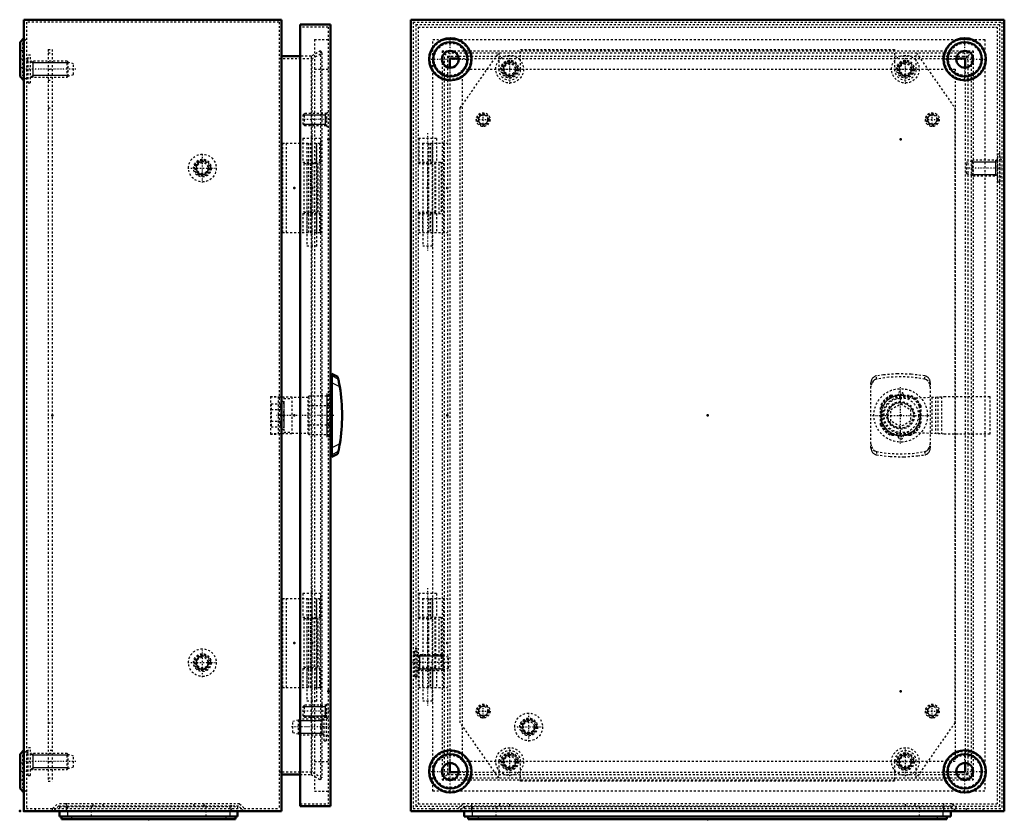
# Model space of a CAD drawing. Header units: millimetres. Extents: x 0 to 1077, y 0 to 862.
# Tile 4 of 4: x 579 to 1077, y 197 to 602. Entities that reach past the tile are written whole.
import ezdxf

# ---------------------------------------------------------------- set-up
doc = ezdxf.new("R2010")
doc.units = ezdxf.units.MM
doc.linetypes.add('Center', pattern=[1.5, 0.45, -0.5, 0.05, -0.5])
doc.linetypes.add('Dashed', pattern=[2, 1, -1])
for name, color, linetype, lineweight in [('2d ConnectionPoints', 7, 'Continuous', 50), ('AM_0', 7, 'Continuous', 50), ('AM_4', 3, 'Continuous', 25), ('AM_5', 3, 'Continuous', 25), ('AM_7', 7, 'Center', 25), ('AM_9', 6, 'Dashed', 25)]:
    doc.layers.add(name, color=color, linetype=linetype, lineweight=lineweight)

# ---------------------------------------------------------------- blocks, each defined once
blk = doc.blocks.new('24_AG01S_GPG_0__0_in_MAS0403015R5_0__1300')
at = {"layer": 'AM_0'}
for p, q in [((599.2, 201.7), (599.2, 198.9)), ((689.2, 201.7), (689.2, 198.9)), ((599.2, 198.9), (689.2, 198.9))]:
    blk.add_line(p, q, dxfattribs=at)
at = {"layer": 'AM_4'}
for p, q in [((603.2, 201.7), (603.2, 198.9)), ((685.2, 201.7), (685.2, 198.9))]:
    blk.add_line(p, q, dxfattribs=at)
at = {"layer": 'AM_9'}
for p, q in [((599.2, 203.9), (599.2, 201.7)), ((599.2, 203.9), (689.2, 203.9)), ((603.2, 203.9), (603.2, 201.7)), ((615.2, 203.9), (615.2, 198.9)), ((673.2, 203.9), (673.2, 198.9)), ((685.2, 203.9), (685.2, 201.7)), ((689.2, 203.9), (689.2, 201.7))]:
    blk.add_line(p, q, dxfattribs=at)
blk = doc.blocks.new('25_AF01SR5_GP_0__0_in_MAS0403015R5_0__1300')
at = {"layer": 'AM_0'}
for p, q in [((600.2, 198.9), (600.2, 197.5)), ((600.2, 197.5), (688.2, 197.5)), ((688.2, 198.9), (688.2, 197.5))]:
    blk.add_line(p, q, dxfattribs=at)
at = {"layer": 'AM_4'}
for p, q in [((605.2, 198.9), (605.2, 197.5)), ((683.2, 198.9), (683.2, 197.5))]:
    blk.add_line(p, q, dxfattribs=at)
blk = doc.blocks.new('26_AMP04030_MPL_0__0_in_MAS0403015R5_0__1300')
at = {"layer": 'AM_9'}
for p, q in [((593.5, 586.7), (595.5, 586.7)), ((593.5, 586.7), (593.5, 216.7)), ((593.5, 584.95), (595.5, 584.95)), ((595.5, 586.7), (595.5, 216.7)), ((593.5, 576.7), (595.5, 576.7)), ((593.5, 571.2), (595.5, 571.2)), ((593.5, 557.1), (595.5, 557.1)), ((593.5, 246.3), (595.5, 246.3)), ((595.5, 232.2), (593.5, 232.2)), ((593.5, 226.7), (595.5, 226.7)), ((593.5, 218.45), (595.5, 218.45)), ((593.5, 216.7), (595.5, 216.7))]:
    blk.add_line(p, q, dxfattribs=at)
blk = doc.blocks.new('27_MMSH06SS_0__right_1_0_in_MAS0403015R5_0__1300')
at = {"layer": 'AM_7'}
blk.add_line((726.7, 544.32), (726.7, 484.48), dxfattribs=at)
at = {"layer": 'AM_9'}
for p, q in [((711.8, 539.2), (711.8, 494.2)), ((711.8, 539.2), (730.59, 539.2)), ((713.8, 539.2), (713.8, 494.2)), ((722.2, 541.6), (722.2, 529.6)), ((731.2, 541.6), (722.2, 541.6)), ((724.2, 539.2), (724.2, 529.6)), ((724.25, 539.2), (724.25, 487.2)), ((724.94, 539.2), (724.94, 494.2)), ((726.09, 539.2), (726.09, 494.2)), ((726.7, 539.2), (726.7, 529.6)), ((728.86, 539.2), (728.86, 529.6)), ((729.15, 487.2), (729.15, 539.2)), ((729.2, 529.6), (729.2, 539.2)), ((730.59, 539.2), (730.59, 529.6)), ((731.2, 529.6), (731.2, 541.6)), ((722.2, 529.6), (731.2, 529.6)), ((726.16, 503.8), (726.16, 529.6)), ((727.89, 529.6), (727.89, 503.8)), ((722.2, 503.8), (731.2, 503.8)), ((722.2, 503.8), (722.2, 494.2)), ((724.2, 503.8), (724.2, 494.2)), ((726.7, 503.8), (726.7, 494.2)), ((728.86, 503.8), (728.86, 494.2)), ((729.2, 494.2), (729.2, 503.8)), ((730.59, 503.8), (730.59, 494.2)), ((731.2, 494.2), (731.2, 503.8)), ((711.8, 494.2), (731.2, 494.2)), ((729.15, 487.2), (724.25, 487.2))]:
    blk.add_line(p, q, dxfattribs=at)
blk = doc.blocks.new('28_ALL503_0_0__0_in_MAS0403015R5_0__1300')
at = {"layer": 'AM_0'}
for p, q in [((736.8, 380.7), (736.8, 422.7)), ((739.84, 421.2), (736.8, 422.7)), ((740.09, 420.02), (739.84, 421.2)), ((736.8, 415.2), (736.2, 415.2)), ((736.2, 388.2), (736.8, 388.2)), ((739.84, 382.2), (740.09, 383.38)), ((736.8, 380.7), (739.84, 382.2))]:
    blk.add_line(p, q, dxfattribs=at)
for points in [[(740.83, 416.07), (740.69, 416.89), (740.55, 417.67), (740.42, 418.41), (740.29, 419.06), (740.15, 419.72), (740.09, 420.02)], [(740.09, 383.38), (740.17, 383.74), (740.29, 384.37), (740.51, 385.52), (740.75, 386.84), (740.83, 387.33)]]:
    blk.add_lwpolyline(points, dxfattribs=at)
blk.add_arc((653.1, 401.7), 88.9, 350.6956, 9.3044, dxfattribs=at)
at = {"layer": 'AM_4'}
for p, q in [((740.09, 420.02), (736.8, 421.65)), ((740.83, 416.07), (736.8, 418.07)), ((740.83, 387.33), (736.8, 385.33)), ((740.09, 383.38), (736.8, 381.75))]:
    blk.add_line(p, q, dxfattribs=at)
at = {"layer": 'AM_5'}
blk.add_line((734.3, 412.7), (734.3, 390.7), dxfattribs=at)
at = {"layer": 'AM_7'}
blk.add_line((737.81, 401.7), (708.71, 401.7), dxfattribs=at)
at = {"layer": 'AM_9'}
for p, q in [((705.74, 411.16), (709.74, 411.16)), ((705.74, 411.16), (705.74, 392.24)), ((712.62, 410.89), (705.74, 410.97)), ((709.74, 411.16), (709.74, 392.24)), ((709.74, 411.1), (716.62, 411.02)), ((711.44, 408.29), (711.14, 407.47)), ((711.44, 408.29), (711.44, 395.11)), ((712.61, 407.47), (712.6, 408.08)), ((712.6, 408.08), (712.6, 395.32)), ((712.62, 410.89), (712.62, 392.51)), ((712.62, 410.19), (716.62, 410.19)), ((716.62, 411.02), (716.62, 392.38)), ((724.8, 410.7), (716.62, 410.7)), ((724.8, 411.1), (725.3, 411.6)), ((724.8, 392.3), (724.8, 411.1)), ((725.3, 411.6), (735.8, 411.6)), ((725.3, 391.8), (725.3, 411.6)), ((735.8, 391.55), (735.8, 411.85)), ((706.12, 407.47), (711.14, 407.47)), ((706.12, 407.47), (706.12, 395.93)), ((706.12, 404.59), (711.14, 404.59)), ((712.61, 407.47), (712.62, 407.47)), ((712.61, 404.59), (712.62, 404.59)), ((712.61, 398.81), (712.61, 404.59)), ((725.3, 406.49), (724.8, 406.38)), ((735.8, 406.49), (725.3, 406.49)), ((736.2, 406.32), (735.8, 406.32)), ((706.12, 398.81), (711.14, 398.81)), ((712.61, 398.81), (712.62, 398.81)), ((706.12, 395.93), (711.14, 395.93)), ((711.14, 395.93), (711.44, 395.11)), ((712.6, 395.32), (712.61, 395.93)), ((712.61, 395.93), (712.62, 395.93)), ((712.62, 393.21), (716.62, 393.21)), ((724.8, 397.02), (725.3, 396.91)), ((725.3, 396.91), (735.8, 396.91)), ((735.8, 397.08), (736.2, 397.08)), ((705.74, 392.43), (712.62, 392.51)), ((705.74, 392.24), (709.74, 392.24)), ((716.62, 392.38), (709.74, 392.3)), ((716.62, 392.7), (724.8, 392.7)), ((725.3, 391.8), (724.8, 392.3)), ((735.8, 391.8), (725.3, 391.8))]:
    blk.add_line(p, q, dxfattribs=at)
for points in [[(711.14, 407.47), (710.94, 406.77), (710.86, 406.06), (710.93, 405.32), (711.14, 404.59)], [(711.14, 404.59), (711.13, 404.52), (710.87, 402.08), (711.02, 399.56), (711.14, 398.81)], [(711.14, 398.81), (710.94, 398.11), (710.86, 397.4), (710.93, 396.66), (711.14, 395.93)]]:
    blk.add_lwpolyline(points, dxfattribs=at)
for centre, start, end in [((712, 408.08), 0.3218, 160), ((712, 395.32), 200, 359.6782)]:
    blk.add_arc(centre, 0.6, start, end, dxfattribs=at)
blk = doc.blocks.new('29_ADP04030R5_0__0_in_MAS0403015R5_0__1300')
at = {"layer": 'AM_0'}
for p, q in [((720.8, 599.2), (720.8, 204.2)), ((720.8, 599.2), (736.2, 599.2)), ((736.2, 599.2), (736.2, 204.2)), ((720.8, 204.2), (736.2, 204.2))]:
    blk.add_line(p, q, dxfattribs=at)
at = {"layer": 'AM_5'}
for p, q in [((722.4, 553.59), (731.7, 553.59)), ((731.7, 553.59), (733.4, 553.59)), ((733.4, 554.2), (733.4, 553.59)), ((733.4, 554.2), (733.4, 548.2)), ((722.4, 548.81), (731.7, 548.81)), ((731.7, 548.81), (733.4, 548.81)), ((733.4, 548.2), (733.4, 548.81)), ((722.4, 254.59), (731.7, 254.59)), ((731.7, 254.59), (733.4, 254.59)), ((733.4, 255.2), (733.4, 254.59)), ((733.4, 255.2), (733.4, 249.2)), ((722.4, 249.81), (731.7, 249.81)), ((731.7, 249.81), (733.4, 249.81)), ((733.4, 249.2), (733.4, 249.81)), ((719.9, 247.43), (731.7, 247.43)), ((731.7, 247.43), (731.73, 247.43)), ((732.9, 248.2), (731.73, 247.43)), ((731.73, 248.2), (731.73, 240.2)), ((719.9, 240.97), (731.7, 240.97)), ((731.7, 240.97), (731.73, 240.97)), ((732.9, 240.2), (731.73, 240.97))]:
    blk.add_line(p, q, dxfattribs=at)
at = {"layer": 'AM_7'}
for p, q in [((735.63, 551.2), (721.77, 551.2)), ((735.63, 252.2), (721.77, 252.2)), ((735.89, 244.2), (716.2, 244.2))]:
    blk.add_line(p, q, dxfattribs=at)
at = {"layer": 'AM_9'}
for p, q in [((735, 598), (720.8, 598)), ((735, 598), (735, 205.4)), ((728, 591.7), (735, 591.7)), ((728, 591.7), (728, 211.7)), ((728, 576.7), (735, 576.7)), ((723.01, 554.2), (722.4, 553.59)), ((722.4, 548.81), (722.4, 553.59)), ((723.01, 548.2), (723.01, 554.2)), ((734.2, 554.2), (723.01, 554.2)), ((734.2, 547.7), (734.2, 554.7)), ((735, 554.7), (734.2, 554.7)), ((722.4, 548.81), (723.01, 548.2)), ((723.01, 548.2), (734.2, 548.2)), ((734.2, 547.7), (735, 547.7)), ((722.6, 528.95), (730.8, 528.95)), ((722.6, 528.95), (722.6, 504.45)), ((724.1, 528.95), (724.1, 504.45)), ((729.3, 528.95), (729.3, 504.45)), ((729.87, 504.45), (729.87, 528.95)), ((730.8, 528.95), (730.8, 504.45)), ((722.6, 504.45), (730.8, 504.45)), ((736.2, 413.7), (735, 413.7)), ((735, 412.45), (736.2, 412.45)), ((735, 411.85), (736.2, 411.85)), ((735, 406.67), (736.2, 406.67)), ((735, 396.73), (736.2, 396.73)), ((735, 391.55), (736.2, 391.55)), ((735, 390.95), (736.2, 390.95)), ((735, 389.7), (736.2, 389.7)), ((722.6, 298.95), (730.8, 298.95)), ((722.6, 298.95), (722.6, 274.45)), ((724.1, 298.95), (724.1, 274.45)), ((729.3, 298.95), (729.3, 274.45)), ((729.87, 274.45), (729.87, 298.95)), ((730.8, 298.95), (730.8, 274.45)), ((722.6, 274.45), (730.8, 274.45)), ((723.01, 255.2), (722.4, 254.59)), ((722.4, 249.81), (722.4, 254.59)), ((734.2, 255.2), (723.01, 255.2)), ((723.01, 249.2), (723.01, 255.2)), ((734.2, 248.7), (734.2, 255.7)), ((735, 255.7), (734.2, 255.7)), ((722.4, 249.81), (723.01, 249.2)), ((723.01, 249.2), (734.2, 249.2)), ((732.9, 237.2), (732.9, 251.2)), ((734.1, 251.2), (732.9, 251.2)), ((734.1, 237.2), (734.1, 251.2)), ((719.9, 247.7), (717.1, 246.95)), ((717.1, 241.45), (717.1, 246.95)), ((720.4, 248.2), (719.9, 247.7)), ((719.9, 240.7), (719.9, 247.7)), ((732.9, 248.2), (720.4, 248.2)), ((720.4, 240.2), (720.4, 248.2)), ((735, 248.28), (734.1, 248.7)), ((734.2, 248.7), (735, 248.7)), ((717.1, 241.45), (719.9, 240.7)), ((719.9, 240.7), (720.4, 240.2)), ((720.4, 240.2), (732.9, 240.2)), ((734.1, 239.7), (735, 240.12)), ((732.9, 237.2), (734.1, 237.2)), ((728, 226.7), (735, 226.7)), ((728, 211.7), (735, 211.7)), ((720.8, 205.4), (735, 205.4))]:
    blk.add_line(p, q, dxfattribs=at)
blk = doc.blocks.new('30_MMSH06SS_0__right_2_0_in_MAS0403015R5_0__1300')
at = {"layer": 'AM_7'}
blk.add_line((726.7, 314.32), (726.7, 254.48), dxfattribs=at)
at = {"layer": 'AM_9'}
for p, q in [((711.8, 309.2), (730.59, 309.2)), ((711.8, 309.2), (711.8, 264.2)), ((713.8, 309.2), (713.8, 264.2)), ((722.2, 311.6), (722.2, 299.6)), ((731.2, 311.6), (722.2, 311.6)), ((724.2, 309.2), (724.2, 299.6)), ((724.25, 309.2), (724.25, 257.2)), ((724.94, 309.2), (724.94, 264.2)), ((726.09, 309.2), (726.09, 264.2)), ((726.7, 309.2), (726.7, 299.6)), ((728.86, 309.2), (728.86, 299.6)), ((729.15, 257.2), (729.15, 309.2)), ((729.2, 299.6), (729.2, 309.2)), ((730.59, 309.2), (730.59, 299.6)), ((731.2, 299.6), (731.2, 311.6)), ((722.2, 299.6), (731.2, 299.6)), ((726.16, 273.8), (726.16, 299.6)), ((727.89, 299.6), (727.89, 273.8)), ((722.2, 273.8), (731.2, 273.8)), ((722.2, 273.8), (722.2, 264.2)), ((724.2, 273.8), (724.2, 264.2)), ((726.7, 273.8), (726.7, 264.2)), ((728.86, 273.8), (728.86, 264.2)), ((729.2, 264.2), (729.2, 273.8)), ((730.59, 273.8), (730.59, 264.2)), ((731.2, 264.2), (731.2, 273.8)), ((711.8, 264.2), (731.2, 264.2)), ((729.15, 257.2), (724.25, 257.2))]:
    blk.add_line(p, q, dxfattribs=at)
blk = doc.blocks.new('31_MAS0403015_0__0_in_MAS0403015R5_0__1300')
at = {"layer": 'AM_0'}
for p, q in [((581.2, 601.7), (711.4, 601.7)), ((581.2, 601.7), (581.2, 201.7)), ((711.4, 601.7), (711.4, 201.7)), ((581.2, 592.4), (579.2, 590.4)), ((579.2, 590.4), (579.2, 573)), ((720.8, 583.2), (711.4, 583.2)), ((579.2, 573), (581.2, 571)), ((581.2, 232.4), (579.2, 230.4)), ((579.2, 230.4), (579.2, 213)), ((711.4, 220.2), (720.8, 220.2)), ((579.2, 213), (581.2, 211)), ((581.2, 201.7), (711.4, 201.7))]:
    blk.add_line(p, q, dxfattribs=at)
at = {"layer": 'AM_5'}
for p, q in [((584.5, 580.7), (585.67, 579.93)), ((585.67, 580.7), (585.67, 572.7)), ((593.5, 579.93), (585.67, 579.93)), ((595.5, 579.93), (593.5, 579.93)), ((603.5, 579.93), (595.5, 579.93)), ((584.5, 572.7), (585.67, 573.47)), ((593.5, 573.47), (585.67, 573.47)), ((595.5, 573.47), (593.5, 573.47)), ((603.5, 573.47), (595.5, 573.47)), ((584.5, 230.7), (585.67, 229.93)), ((585.67, 230.7), (585.67, 222.7)), ((593.5, 229.93), (585.67, 229.93)), ((595.5, 229.93), (593.5, 229.93)), ((603.5, 229.93), (595.5, 229.93)), ((584.5, 222.7), (585.67, 223.47)), ((593.5, 223.47), (585.67, 223.47)), ((595.5, 223.47), (593.5, 223.47)), ((603.5, 223.47), (595.5, 223.47))]:
    blk.add_line(p, q, dxfattribs=at)
for centre in [(671.4, 526.7), (671.4, 276.7)]:
    blk.add_arc(centre, 3.23, 75, 15, dxfattribs=at)
at = {"layer": 'AM_7'}
for p, q in [((582.56, 581.7), (579.04, 581.7)), ((607.49, 576.7), (581.2, 576.7)), ((671.4, 519.35), (671.4, 534.05)), ((664.05, 526.7), (678.75, 526.7)), ((671.4, 269.35), (671.4, 284.05)), ((664.05, 276.7), (678.75, 276.7)), ((607.49, 226.7), (581.2, 226.7)), ((582.56, 221.7), (579.04, 221.7)), ((602.45, 205.58), (602.45, 201.51)), ((685.95, 205.58), (685.95, 201.51)), ((591.2, 201.64), (591.2, 202.96))]:
    blk.add_line(p, q, dxfattribs=at)
at = {"layer": 'AM_9'}
for p, q in [((582.4, 600.5), (582.4, 202.9)), ((710.2, 600.5), (582.4, 600.5)), ((710.2, 600.5), (710.2, 202.9)), ((582.4, 591.9), (580.4, 589.9)), ((580.4, 589.9), (580.4, 573.5)), ((580.4, 585.95), (579.2, 585.95)), ((583.3, 569.7), (583.3, 583.7)), ((584.5, 583.7), (583.3, 583.7)), ((584.5, 569.7), (584.5, 583.7)), ((726.4, 583.2), (720.8, 583.2)), ((731.1, 585.91), (726.4, 583.2)), ((726.4, 583.2), (726.4, 220.2)), ((726.72, 582), (731.7, 584.87)), ((731.7, 584.87), (731.1, 585.91)), ((731.1, 585.91), (731.1, 217.49)), ((731.7, 584.87), (731.7, 218.53)), ((579.2, 577.45), (580.4, 577.45)), ((583.3, 581.2), (582.4, 580.78)), ((603, 580.7), (584.5, 580.7)), ((603, 572.7), (603, 580.7)), ((603.5, 580.2), (603, 580.7)), ((606.3, 579.45), (603.5, 580.2)), ((603.5, 573.2), (603.5, 580.2)), ((606.3, 573.95), (606.3, 579.45)), ((710.2, 582), (726.72, 582)), ((726.72, 582), (726.72, 221.4)), ((580.4, 573.5), (582.4, 571.5)), ((582.4, 572.62), (583.3, 572.2)), ((584.5, 572.7), (603, 572.7)), ((603, 572.7), (603.5, 573.2)), ((603.5, 573.2), (606.3, 573.95)), ((583.3, 569.7), (584.5, 569.7)), ((582.4, 231.9), (580.4, 229.9)), ((580.4, 229.9), (580.4, 213.5)), ((583.3, 231.2), (582.4, 230.78)), ((583.3, 219.7), (583.3, 233.7)), ((584.5, 233.7), (583.3, 233.7)), ((584.5, 219.7), (584.5, 233.7)), ((603, 230.7), (584.5, 230.7)), ((603, 222.7), (603, 230.7)), ((603.5, 230.2), (603, 230.7)), ((606.3, 229.45), (603.5, 230.2)), ((603.5, 223.2), (603.5, 230.2)), ((606.3, 223.95), (606.3, 229.45)), ((580.4, 225.95), (579.2, 225.95)), ((603.5, 223.2), (606.3, 223.95)), ((582.4, 222.62), (583.3, 222.2)), ((583.3, 219.7), (584.5, 219.7)), ((584.5, 222.7), (603, 222.7)), ((603, 222.7), (603.5, 223.2)), ((726.72, 221.4), (710.2, 221.4)), ((720.8, 220.2), (726.4, 220.2)), ((726.4, 220.2), (731.1, 217.49)), ((731.7, 218.53), (726.72, 221.4)), ((579.2, 217.45), (580.4, 217.45)), ((731.1, 217.49), (731.7, 218.53)), ((580.4, 213.5), (582.4, 211.5)), ((595.7, 202.9), (598.2, 205.4)), ((598.7, 204.2), (596.2, 201.7)), ((690.2, 205.4), (598.2, 205.4)), ((689.7, 204.2), (598.7, 204.2)), ((602.45, 205.4), (602.45, 201.7)), ((616.2, 204.2), (616.2, 205.4)), ((621.2, 204.2), (621.2, 205.4)), ((667.2, 204.2), (667.2, 205.4)), ((672.2, 204.2), (672.2, 205.4)), ((685.95, 201.7), (685.95, 205.4)), ((692.2, 201.7), (689.7, 204.2)), ((690.2, 205.4), (692.7, 202.9)), ((582.4, 202.9), (710.2, 202.9)), ((586.85, 202.9), (586.85, 201.7)), ((595.55, 201.7), (595.55, 202.9))]:
    blk.add_line(p, q, dxfattribs=at)
for centre, radius in [((671.4, 526.7), 7), ((671.4, 526.7), 4.5), ((671.4, 526.7), 4.08), ((671.4, 526.7), 4), ((671.4, 526.7), 3.5), ((671.4, 526.7), 2.75), ((671.4, 276.7), 7), ((671.4, 276.7), 4.5), ((671.4, 276.7), 4.08), ((671.4, 276.7), 4), ((671.4, 276.7), 3.5), ((671.4, 276.7), 2.75)]:
    blk.add_circle(centre, radius, dxfattribs=at)
blk = doc.blocks.new('32_AG01S_GPG_0__0_in_MAS0403015R5_0__1300')
at = {"layer": 'AM_0'}
for p, q in [((803.7, 201.7), (803.7, 198.9)), ((1049.7, 201.7), (1049.7, 198.9)), ((803.7, 198.9), (1049.7, 198.9))]:
    blk.add_line(p, q, dxfattribs=at)
at = {"layer": 'AM_4'}
for p, q in [((807.7, 201.7), (807.7, 198.9)), ((1045.7, 201.7), (1045.7, 198.9))]:
    blk.add_line(p, q, dxfattribs=at)
at = {"layer": 'AM_9'}
for p, q in [((803.7, 203.9), (803.7, 201.7)), ((803.7, 203.9), (1049.7, 203.9)), ((807.7, 203.9), (807.7, 201.7)), ((819.7, 203.9), (819.7, 198.9)), ((1033.7, 203.9), (1033.7, 198.9)), ((1045.7, 203.9), (1045.7, 201.7)), ((1049.7, 203.9), (1049.7, 201.7))]:
    blk.add_line(p, q, dxfattribs=at)
blk = doc.blocks.new('33_AF01SR5_GP_0__0_in_MAS0403015R5_0__1300')
at = {"layer": 'AM_0'}
for p, q in [((805.7, 198.9), (805.7, 197.5)), ((805.7, 197.5), (1047.7, 197.5)), ((1047.7, 198.9), (1047.7, 197.5))]:
    blk.add_line(p, q, dxfattribs=at)
at = {"layer": 'AM_4'}
for p, q in [((810.7, 198.9), (810.7, 197.5)), ((1042.7, 198.9), (1042.7, 197.5))]:
    blk.add_line(p, q, dxfattribs=at)
blk = doc.blocks.new('34_AMP04030_MPL_0__0_in_MAS0403015R5_0__1300')
at = {"layer": 'AM_9'}
for p, q in [((801.7, 557.1), (821.2, 584.95)), ((821.2, 584.95), (821.2, 576.7)), ((832.2, 586.7), (1021.2, 586.7)), ((832.2, 576.7), (832.2, 586.7)), ((1021.2, 586.7), (1021.2, 576.7)), ((1032.2, 584.95), (1051.7, 557.1)), ((1032.2, 576.7), (1032.2, 584.95)), ((801.7, 246.3), (801.7, 557.1)), ((1051.7, 557.1), (1051.7, 246.3)), ((821.2, 218.45), (801.7, 246.3)), ((1051.7, 246.3), (1032.2, 218.45)), ((821.2, 226.7), (821.2, 218.45)), ((832.2, 216.7), (832.2, 226.7)), ((1021.2, 226.7), (1021.2, 216.7)), ((1032.2, 218.45), (1032.2, 226.7)), ((1021.2, 216.7), (832.2, 216.7))]:
    blk.add_line(p, q, dxfattribs=at)
for centre, start, end in [((826.7, 576.7), 180, 0), ((1026.7, 576.7), 180, 0), ((826.7, 226.7), 0, 180), ((1026.7, 226.7), 0, 180)]:
    blk.add_arc(centre, 5.5, start, end, dxfattribs=at)
blk = doc.blocks.new('35_MMSH06SS_0__right_1_0_in_MAS0403015R5_0__1300')
at = {"layer": 'AM_7'}
blk.add_line((785.2, 544.32), (785.2, 484.48), dxfattribs=at)
at = {"layer": 'AM_9'}
for p, q in [((789.7, 541.6), (780.7, 541.6)), ((780.7, 541.6), (780.7, 529.6)), ((782.7, 539.2), (782.7, 529.6)), ((782.7, 539.2), (795.2, 539.2)), ((782.75, 539.2), (782.75, 487.2)), ((785.7, 539.2), (785.7, 494.2)), ((786.46, 539.2), (786.46, 529.6)), ((787.46, 539.2), (787.46, 529.6)), ((787.65, 487.2), (787.65, 539.2)), ((787.7, 539.2), (787.7, 529.6)), ((789.7, 541.6), (789.7, 529.6)), ((793.2, 539.2), (793.2, 494.2)), ((780.7, 529.6), (792.11, 529.6)), ((791.1, 503.8), (791.1, 529.6)), ((792.11, 529.6), (792.11, 503.8)), ((780.7, 503.8), (780.7, 494.2)), ((780.7, 503.8), (792.11, 503.8)), ((782.7, 503.8), (782.7, 494.2)), ((786.46, 503.8), (786.46, 494.2)), ((787.46, 503.8), (787.46, 494.2)), ((787.7, 503.8), (787.7, 494.2)), ((789.7, 503.8), (789.7, 494.2)), ((780.7, 494.2), (795.2, 494.2)), ((787.65, 487.2), (782.75, 487.2))]:
    blk.add_line(p, q, dxfattribs=at)
blk = doc.blocks.new('36_ALL503_0_0__0_in_MAS0403015R5_0__1300')
at = {"layer": 'AM_5'}
blk.add_arc((1024.3, 401.7), 10.08, 75, 15, dxfattribs=at)
at = {"layer": 'AM_7'}
for p, q in [((1024.3, 387.52), (1024.3, 415.87)), ((1010.12, 401.7), (1038.47, 401.7))]:
    blk.add_line(p, q, dxfattribs=at)
at = {"layer": 'AM_9'}
for p, q in [((1009.3, 385.33), (1009.3, 418.07)), ((1012.05, 420.02), (1012.05, 421.65)), ((1036.55, 420.02), (1036.55, 421.65)), ((1039.3, 418.07), (1039.3, 385.33)), ((1019.51, 411.6), (1029.09, 411.6)), ((1019.51, 411.6), (1019.62, 411.1)), ((1019.62, 411.1), (1028.98, 411.1)), ((1023.05, 411.85), (1025.55, 411.85)), ((1023.93, 410.19), (1046.34, 411.16)), ((1028.98, 411.1), (1029.09, 411.6)), ((1040.1, 410.89), (1040.1, 392.51)), ((1041.94, 410.97), (1041.94, 392.43)), ((1043.17, 411.02), (1043.17, 392.38)), ((1045.01, 411.1), (1045.01, 392.3)), ((1046.34, 411.16), (1069.3, 411.16)), ((1069.3, 411.16), (1069.3, 392.24)), ((1014.4, 406.49), (1014.4, 396.91)), ((1014.9, 406.38), (1014.4, 406.49)), ((1014.9, 397.02), (1014.9, 406.38)), ((1019.3, 404.59), (1024.3, 407.47)), ((1019.3, 398.81), (1019.3, 404.59)), ((1024.3, 407.47), (1029.3, 404.59)), ((1029.3, 404.59), (1029.3, 398.81)), ((1034.2, 406.49), (1033.7, 406.38)), ((1033.7, 406.38), (1033.7, 397.02)), ((1034.2, 406.49), (1034.2, 396.91)), ((1024.3, 395.93), (1019.3, 398.81)), ((1029.3, 398.81), (1024.3, 395.93)), ((1014.4, 396.91), (1014.9, 397.02)), ((1046.34, 392.24), (1023.93, 393.21)), ((1033.7, 397.02), (1034.2, 396.91)), ((1019.62, 392.3), (1019.51, 391.8)), ((1019.51, 391.8), (1029.09, 391.8)), ((1028.98, 392.3), (1019.62, 392.3)), ((1023.05, 391.55), (1025.55, 391.55)), ((1029.09, 391.8), (1028.98, 392.3)), ((1069.3, 392.24), (1046.34, 392.24)), ((1012.05, 383.38), (1012.05, 381.75)), ((1036.55, 383.38), (1036.55, 381.75))]:
    blk.add_line(p, q, dxfattribs=at)
for points in [[(1012.05, 421.65), (1011.77, 421.59), (1011.5, 421.5), (1011.24, 421.38), (1010.98, 421.24), (1010.74, 421.08), (1010.51, 420.89), (1010.3, 420.68), (1010.1, 420.45), (1009.93, 420.21), (1009.77, 419.94), (1009.63, 419.67), (1009.52, 419.38), (1009.43, 419.08), (1009.36, 418.77), (1009.32, 418.46), (1009.3, 418.14), (1009.3, 418.07)], [(1012.05, 420.02), (1011.13, 419.66), (1010.37, 419.03), (1009.66, 417.88), (1009.32, 416.56), (1009.3, 416.07)], [(1036.55, 421.65), (1029.61, 422.5), (1022.63, 422.68), (1015.67, 422.18), (1012.05, 421.65)], [(1036.55, 420.02), (1030.6, 420.89), (1024.54, 421.2), (1018.3, 420.92), (1012.05, 420.02)], [(1039.3, 418.07), (1039.29, 418.38), (1039.25, 418.69), (1039.19, 419), (1039.1, 419.31), (1039, 419.6), (1038.86, 419.88), (1038.71, 420.14), (1038.54, 420.4), (1038.35, 420.63), (1038.14, 420.84), (1037.91, 421.03), (1037.67, 421.2), (1037.42, 421.35), (1037.16, 421.47), (1036.89, 421.57), (1036.61, 421.64), (1036.55, 421.65)], [(1039.3, 416.07), (1039.02, 417.67), (1038.2, 419.06), (1037.37, 419.72), (1036.55, 420.02)], [(1009.3, 387.33), (1009.58, 385.73), (1010.4, 384.34), (1011.23, 383.68), (1012.05, 383.38)], [(1009.3, 385.33), (1009.31, 385.02), (1009.35, 384.71), (1009.41, 384.4), (1009.5, 384.09), (1009.6, 383.8), (1009.74, 383.52), (1009.89, 383.26), (1010.06, 383), (1010.25, 382.77), (1010.46, 382.56), (1010.69, 382.37), (1010.92, 382.2), (1011.18, 382.05), (1011.44, 381.93), (1011.71, 381.83), (1011.99, 381.76), (1012.05, 381.75)], [(1012.05, 383.38), (1018, 382.51), (1024.06, 382.2), (1030.3, 382.48), (1036.55, 383.38)], [(1036.55, 383.38), (1037.47, 383.74), (1038.23, 384.37), (1038.94, 385.52), (1039.28, 386.84), (1039.3, 387.33)], [(1036.55, 381.75), (1036.83, 381.81), (1037.1, 381.9), (1037.36, 382.02), (1037.62, 382.16), (1037.86, 382.32), (1038.09, 382.51), (1038.3, 382.72), (1038.5, 382.95), (1038.67, 383.19), (1038.83, 383.46), (1038.97, 383.73), (1039.08, 384.02), (1039.17, 384.32), (1039.24, 384.63), (1039.28, 384.94), (1039.3, 385.26), (1039.3, 385.33)], [(1012.05, 381.75), (1018.99, 380.9), (1025.97, 380.72), (1032.93, 381.22), (1036.55, 381.75)]]:
    blk.add_lwpolyline(points, dxfattribs=at)
for radius in [13.5, 9, 6.98, 6.59, 6.38]:
    blk.add_circle((1024.3, 401.7), radius, dxfattribs=at)
for radius, start, end in [(11.15, 114.4512, 155.5488), (11, 115.8419, 154.1581), (10.5, 116.461, 153.539), (8.5, 92.4758, 267.5242), (11.15, 24.4512, 65.5488), (10.5, 26.461, 63.539), (11, 25.8419, 64.1581), (11.15, 204.4512, 245.5488), (11, 205.8419, 244.1581), (10.5, 206.461, 243.539), (11.15, 294.4512, 335.5488), (10.5, 296.461, 333.539), (11, 295.8419, 334.1581)]:
    blk.add_arc((1024.3, 401.7), radius, start, end, dxfattribs=at)
blk = doc.blocks.new('37_ADP04030R5_0__0_in_MAS0403015R5_0__1300')
at = {"layer": 'AM_5'}
for centre, radius in [((813.3, 551.2), 2.39), ((1040.3, 551.2), 2.39), ((813.3, 252.2), 2.39), ((1040.3, 252.2), 2.39), ((836.3, 244.2), 3.23)]:
    blk.add_arc(centre, radius, 75, 15, dxfattribs=at)
at = {"layer": 'AM_7'}
for p, q in [((813.3, 547.52), (813.3, 554.87)), ((1040.3, 547.52), (1040.3, 554.87)), ((809.62, 551.2), (816.97, 551.2)), ((1036.62, 551.2), (1043.97, 551.2)), ((1022.99, 412.45), (1025.61, 412.45)), ((1022.99, 390.95), (1025.61, 390.95)), ((813.3, 248.52), (813.3, 255.87)), ((1040.3, 248.52), (1040.3, 255.87)), ((809.62, 252.2), (816.97, 252.2)), ((836.3, 236.85), (836.3, 251.55)), ((1036.62, 252.2), (1043.97, 252.2)), ((828.95, 244.2), (843.65, 244.2))]:
    blk.add_line(p, q, dxfattribs=at)
at = {"layer": 'AM_9'}
for p, q in [((779.3, 599.2), (779.3, 204.2)), ((779.3, 599.2), (1074.3, 599.2)), ((780.5, 598), (1073.1, 598)), ((780.5, 598), (780.5, 205.4)), ((1073.1, 598), (1073.1, 205.4)), ((1074.3, 599.2), (1074.3, 204.2)), ((787.8, 591.7), (1066.8, 591.7)), ((787.8, 211.7), (787.8, 591.7)), ((1066.8, 591.7), (1066.8, 211.7)), ((802.8, 576.7), (1051.8, 576.7)), ((802.8, 226.7), (802.8, 576.7)), ((1051.8, 576.7), (1051.8, 226.7)), ((780.5, 528.95), (789.3, 528.95)), ((785.2, 528.95), (785.2, 504.45)), ((789.09, 504.45), (789.09, 528.95)), ((789.3, 504.45), (789.3, 528.95)), ((780.5, 504.45), (789.3, 504.45)), ((1019.33, 411.85), (1023.05, 411.85)), ((1023.05, 411.85), (1023.05, 412.45)), ((1025.55, 412.45), (1025.55, 411.85)), ((1025.55, 411.85), (1029.27, 411.85)), ((1014.15, 396.73), (1014.15, 406.67)), ((1034.45, 406.67), (1034.45, 396.73)), ((1023.05, 391.55), (1019.33, 391.55)), ((1023.05, 390.95), (1023.05, 391.55)), ((1029.27, 391.55), (1025.55, 391.55)), ((1025.55, 391.55), (1025.55, 390.95)), ((780.5, 298.95), (789.3, 298.95)), ((785.2, 298.95), (785.2, 274.45)), ((789.09, 274.45), (789.09, 298.95)), ((789.3, 274.45), (789.3, 298.95)), ((780.5, 274.45), (789.3, 274.45)), ((1051.8, 226.7), (802.8, 226.7)), ((1066.8, 211.7), (787.8, 211.7)), ((779.3, 204.2), (803.71, 204.2)), ((780.5, 205.4), (803.21, 205.4)), ((1049.69, 204.2), (1074.3, 204.2)), ((1050.19, 205.4), (1073.1, 205.4))]:
    blk.add_line(p, q, dxfattribs=at)
for centre, radius in [((813.3, 551.2), 3.5), ((813.3, 551.2), 3), ((813.3, 551.2), 2.39), ((1040.3, 551.2), 3.5), ((1040.3, 551.2), 3), ((1040.3, 551.2), 2.39), ((813.3, 252.2), 3.5), ((813.3, 252.2), 3), ((813.3, 252.2), 2.39), ((1040.3, 252.2), 3.5), ((1040.3, 252.2), 3), ((1040.3, 252.2), 2.39), ((836.3, 244.2), 7), ((836.3, 244.2), 4.5), ((836.3, 244.2), 4.08), ((836.3, 244.2), 4), ((836.3, 244.2), 3.5), ((836.3, 244.2), 2.75)]:
    blk.add_circle(centre, radius, dxfattribs=at)
for centre, radius, start, end in [((1024.3, 412.45), 1.25, 0, 180), ((1024.3, 401.7), 11.3, 116.0736, 153.9264), ((1024.3, 401.7), 11.3, 26.0736, 63.9264), ((1024.3, 401.7), 11.3, 206.0736, 243.9264), ((1024.3, 401.7), 11.3, 296.0736, 333.9264), ((1024.3, 390.95), 1.25, 180, 0)]:
    blk.add_arc(centre, radius, start, end, dxfattribs=at)
blk = doc.blocks.new('38_MMSH06SS_0__right_2_0_in_MAS0403015R5_0__1300')
at = {"layer": 'AM_7'}
blk.add_line((785.2, 314.32), (785.2, 254.48), dxfattribs=at)
at = {"layer": 'AM_9'}
for p, q in [((789.7, 311.6), (780.7, 311.6)), ((780.7, 311.6), (780.7, 299.6)), ((782.7, 309.2), (782.7, 299.6)), ((782.7, 309.2), (795.2, 309.2)), ((782.75, 309.2), (782.75, 257.2)), ((785.7, 309.2), (785.7, 264.2)), ((786.46, 309.2), (786.46, 299.6)), ((787.46, 309.2), (787.46, 299.6)), ((787.65, 257.2), (787.65, 309.2)), ((787.7, 309.2), (787.7, 299.6)), ((789.7, 311.6), (789.7, 299.6)), ((793.2, 309.2), (793.2, 264.2)), ((780.7, 299.6), (792.11, 299.6)), ((791.1, 273.8), (791.1, 299.6)), ((792.11, 299.6), (792.11, 273.8)), ((780.7, 273.8), (780.7, 264.2)), ((780.7, 273.8), (792.11, 273.8)), ((782.7, 273.8), (782.7, 264.2)), ((786.46, 273.8), (786.46, 264.2)), ((787.46, 273.8), (787.46, 264.2)), ((787.7, 273.8), (787.7, 264.2)), ((789.7, 273.8), (789.7, 264.2)), ((780.7, 264.2), (795.2, 264.2)), ((787.65, 257.2), (782.75, 257.2))]:
    blk.add_line(p, q, dxfattribs=at)
blk = doc.blocks.new('39_MAS0403015_0__0_in_MAS0403015R5_0__1300')
at = {"layer": 'AM_0'}
for p, q in [((776.7, 601.7), (1076.7, 601.7)), ((776.7, 601.7), (776.7, 201.7)), ((1076.7, 601.7), (1076.7, 201.7)), ((796.4, 582), (796.4, 577.46)), ((796.4, 582), (800.94, 582)), ((1052.46, 582), (1057, 582)), ((1057, 582), (1057, 577.46)), ((796.4, 225.94), (796.4, 221.4)), ((1057, 225.94), (1057, 221.4)), ((796.4, 221.4), (800.94, 221.4)), ((1052.46, 221.4), (1057, 221.4)), ((776.7, 201.7), (1076.7, 201.7))]:
    blk.add_line(p, q, dxfattribs=at)
for centre, radius in [((796.7, 581.7), 10.7), ((1056.7, 581.7), 10.7), ((796.7, 581.7), 8.7), ((1056.7, 581.7), 8.7), ((796.7, 581.7), 4.25), ((1056.7, 581.7), 4.25), ((796.7, 221.7), 10.7), ((796.7, 221.7), 8.7), ((1056.7, 221.7), 10.7), ((1056.7, 221.7), 8.7), ((796.7, 221.7), 4.25), ((1056.7, 221.7), 4.25)]:
    blk.add_circle(centre, radius, dxfattribs=at)
at = {"layer": 'AM_5'}
for p, q in [((1060.4, 529.93), (1072.23, 529.93)), ((1073.4, 530.7), (1072.23, 529.93)), ((1072.23, 530.7), (1072.23, 522.7)), ((1060.4, 523.47), (1072.23, 523.47)), ((1073.4, 522.7), (1072.23, 523.47)), ((780, 280.7), (781.17, 279.93)), ((781.17, 280.7), (781.17, 272.7)), ((793, 279.93), (781.17, 279.93)), ((780, 272.7), (781.17, 273.47)), ((793, 273.47), (781.17, 273.47))]:
    blk.add_line(p, q, dxfattribs=at)
for centre in [(826.7, 576.7), (1026.7, 576.7), (826.7, 226.7), (1026.7, 226.7)]:
    blk.add_arc(centre, 3.23, 75, 15, dxfattribs=at)
at = {"layer": 'AM_7'}
for p, q in [((796.7, 570.47), (796.7, 592.93)), ((1056.7, 570.47), (1056.7, 592.93)), ((826.7, 569.35), (826.7, 584.05)), ((1026.7, 569.35), (1026.7, 584.05)), ((785.47, 581.7), (807.93, 581.7)), ((1045.47, 581.7), (1067.93, 581.7)), ((819.35, 576.7), (834.05, 576.7)), ((1019.35, 576.7), (1034.05, 576.7)), ((1076.39, 526.7), (1056.7, 526.7)), ((796.69, 276.7), (777, 276.7)), ((826.7, 219.35), (826.7, 234.05)), ((1026.7, 219.35), (1026.7, 234.05)), ((796.7, 210.47), (796.7, 232.93)), ((1056.7, 210.47), (1056.7, 232.93)), ((819.35, 226.7), (834.05, 226.7)), ((1019.35, 226.7), (1034.05, 226.7)), ((785.47, 221.7), (807.93, 221.7)), ((1045.47, 221.7), (1067.93, 221.7)), ((807.46, 205.58), (807.46, 201.51)), ((1045.94, 205.58), (1045.94, 201.51)), ((791.7, 201.64), (791.7, 202.96)), ((1061.7, 201.64), (1061.7, 202.96))]:
    blk.add_line(p, q, dxfattribs=at)
at = {"layer": 'AM_9'}
for p, q in [((777.9, 600.5), (777.9, 202.9)), ((777.9, 600.5), (1075.5, 600.5)), ((1075.5, 600.5), (1075.5, 202.9)), ((792.49, 585.91), (796.4, 582)), ((792.49, 585.91), (792.49, 217.49)), ((792.49, 585.91), (1060.91, 585.91)), ((793.53, 584.87), (793.53, 218.53)), ((793.53, 584.87), (1059.87, 584.87)), ((795.2, 583.2), (795.2, 220.2)), ((795.2, 583.2), (1058.2, 583.2)), ((1057, 582), (1060.91, 585.91)), ((1058.2, 583.2), (1058.2, 220.2)), ((1059.87, 584.87), (1059.87, 218.53)), ((1060.91, 585.91), (1060.91, 217.49)), ((796.4, 577.46), (796.4, 225.94)), ((800.94, 582), (1052.46, 582)), ((1057, 577.46), (1057, 225.94)), ((1073.4, 519.7), (1073.4, 533.7)), ((1074.6, 533.7), (1073.4, 533.7)), ((1074.6, 519.7), (1074.6, 533.7)), ((1060.4, 530.2), (1057.6, 529.45)), ((1057.6, 523.95), (1057.6, 529.45)), ((1060.9, 530.7), (1060.4, 530.2)), ((1060.4, 523.2), (1060.4, 530.2)), ((1073.4, 530.7), (1060.9, 530.7)), ((1060.9, 522.7), (1060.9, 530.7)), ((1075.5, 530.78), (1074.6, 531.2)), ((1057.6, 523.95), (1060.4, 523.2)), ((1060.4, 523.2), (1060.9, 522.7)), ((1060.9, 522.7), (1073.4, 522.7)), ((1074.6, 522.2), (1075.5, 522.62)), ((1073.4, 519.7), (1074.6, 519.7)), ((778.8, 269.7), (778.8, 283.7)), ((780, 283.7), (778.8, 283.7)), ((780, 269.7), (780, 283.7)), ((778.8, 281.2), (777.9, 280.78)), ((792.5, 280.7), (780, 280.7)), ((793, 280.2), (792.5, 280.7)), ((792.5, 272.7), (792.5, 280.7)), ((795.8, 279.45), (793, 280.2)), ((793, 273.2), (793, 280.2)), ((795.8, 273.95), (795.8, 279.45)), ((793, 273.2), (795.8, 273.95)), ((777.9, 272.62), (778.8, 272.2)), ((778.8, 269.7), (780, 269.7)), ((780, 272.7), (792.5, 272.7)), ((792.5, 272.7), (793, 273.2)), ((796.4, 221.4), (792.49, 217.49)), ((795.2, 220.2), (1058.2, 220.2)), ((800.94, 221.4), (1052.46, 221.4)), ((1060.91, 217.49), (1057, 221.4)), ((792.49, 217.49), (1060.91, 217.49)), ((793.53, 218.53), (1059.87, 218.53)), ((800.71, 202.9), (803.21, 205.4)), ((803.71, 204.2), (801.21, 201.7)), ((1050.19, 205.4), (803.21, 205.4)), ((1049.69, 204.2), (803.71, 204.2)), ((807.46, 205.4), (807.46, 201.7)), ((821.7, 204.2), (821.7, 205.4)), ((826.7, 204.2), (826.7, 205.4)), ((1026.7, 204.2), (1026.7, 205.4)), ((1031.7, 204.2), (1031.7, 205.4)), ((1045.94, 205.4), (1045.94, 201.7)), ((1049.69, 204.2), (1052.19, 201.7)), ((1052.69, 202.9), (1050.19, 205.4)), ((777.9, 202.9), (1075.5, 202.9)), ((787.35, 202.9), (787.35, 201.7)), ((796.05, 201.7), (796.05, 202.9)), ((1057.35, 202.9), (1057.35, 201.7)), ((1066.05, 201.7), (1066.05, 202.9))]:
    blk.add_line(p, q, dxfattribs=at)
for centre, radius in [((796.7, 581.7), 10.2), ((796.7, 581.7), 8.2), ((1056.7, 581.7), 10.2), ((1056.7, 581.7), 8.2), ((826.7, 576.7), 7), ((1026.7, 576.7), 7), ((826.7, 576.7), 4.5), ((826.7, 576.7), 4.08), ((826.7, 576.7), 4), ((826.7, 576.7), 3.5), ((826.7, 576.7), 2.75), ((1026.7, 576.7), 4.5), ((1026.7, 576.7), 4.08), ((1026.7, 576.7), 4), ((1026.7, 576.7), 3.5), ((1026.7, 576.7), 2.75), ((796.7, 221.7), 10.2), ((796.7, 221.7), 8.2), ((826.7, 226.7), 7), ((826.7, 226.7), 4.5), ((826.7, 226.7), 4.08), ((826.7, 226.7), 4), ((826.7, 226.7), 3.5), ((826.7, 226.7), 2.75), ((1026.7, 226.7), 7), ((1026.7, 226.7), 4.5), ((1026.7, 226.7), 4.08), ((1026.7, 226.7), 4), ((1026.7, 226.7), 3.5), ((1026.7, 226.7), 2.75), ((1056.7, 221.7), 10.2), ((1056.7, 221.7), 8.2)]:
    blk.add_circle(centre, radius, dxfattribs=at)

msp = doc.modelspace()

# ---------------------------------------------------------------- linework, layer by layer
at = {"layer": '2d ConnectionPoints'}
for p in [(735, 541.2), (1024.3, 541.2), (717.8, 516.7), (717.8, 516.7), (726.7, 516.7), (785.2, 516.7), (795.2, 516.7), (795.2, 516.7), (595.5, 401.7), (595.5, 401.7), (712.622, 401.7), (717.8, 401.7), (736.2, 401.7), (736.2, 401.7), (736.2, 401.7), (795.2, 401.7), (926.7, 401.7), (926.7, 401.7), (1024.3, 401.7), (1024.3, 401.7), (1024.3, 401.7), (1024.3, 401.7), (717.8, 286.7), (717.8, 286.7), (726.7, 286.7), (726.7, 286.7), (785.2, 286.7), (785.2, 286.7), (795.2, 286.7), (795.2, 286.7), (735, 262.2), (1024.3, 262.2), (579.2, 201.7), (581.2, 201.7), (926.7, 201.7), (926.7, 201.7), (644.2, 197.5), (644.2, 197.5), (644.2, 197.5), (926.7, 197.5), (926.7, 197.5), (926.7, 197.5)]:
    msp.add_point(p, dxfattribs=at)

# ---------------------------------------------------------------- block references
for name in ['31_MAS0403015_0__0_in_MAS0403015R5_0__1300', '29_ADP04030R5_0__0_in_MAS0403015R5_0__1300', '39_MAS0403015_0__0_in_MAS0403015R5_0__1300', '37_ADP04030R5_0__0_in_MAS0403015R5_0__1300', '26_AMP04030_MPL_0__0_in_MAS0403015R5_0__1300', '34_AMP04030_MPL_0__0_in_MAS0403015R5_0__1300', '27_MMSH06SS_0__right_1_0_in_MAS0403015R5_0__1300', '35_MMSH06SS_0__right_1_0_in_MAS0403015R5_0__1300', '28_ALL503_0_0__0_in_MAS0403015R5_0__1300', '36_ALL503_0_0__0_in_MAS0403015R5_0__1300', '30_MMSH06SS_0__right_2_0_in_MAS0403015R5_0__1300', '38_MMSH06SS_0__right_2_0_in_MAS0403015R5_0__1300', '24_AG01S_GPG_0__0_in_MAS0403015R5_0__1300', '32_AG01S_GPG_0__0_in_MAS0403015R5_0__1300', '25_AF01SR5_GP_0__0_in_MAS0403015R5_0__1300', '33_AF01SR5_GP_0__0_in_MAS0403015R5_0__1300']:
    msp.add_blockref(name, (0, 0))

doc.saveas('drawing.dxf')
